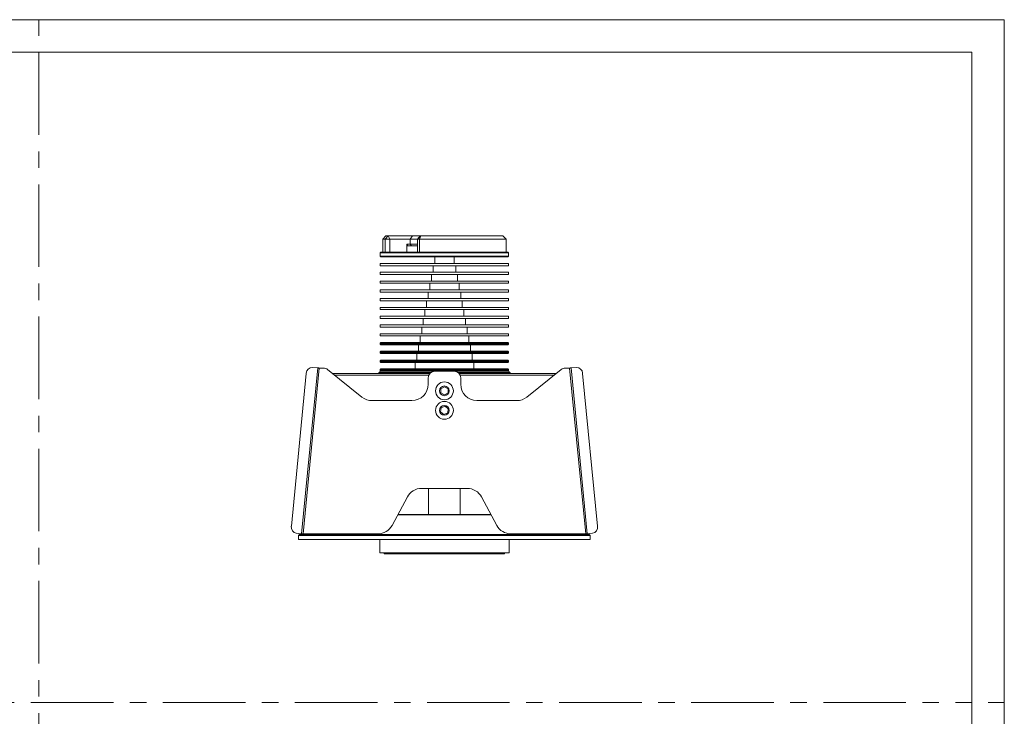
# Model space of a CAD drawing. Header units: millimetres. Extents: x 0 to 594, y 0 to 420.
# Tile 3 of 3: x 291 to 594, y 206 to 420. Entities that reach past the tile are written whole.
import ezdxf

# ---------------------------------------------------------------- set-up
doc = ezdxf.new("R2010")
doc.units = ezdxf.units.MM
doc.header["$LTSCALE"] = 2
doc.linetypes.add('CENTERX2', pattern=[20.32, 12.7, -2.54, 2.54, -2.54])
for name, color, linetype, lineweight in [('DGA-lighting', 7, 'Continuous', 0), ('DGA-quote', 251, 'Continuous', 0), ('DGA-txt', 7, 'Continuous', 0)]:
    doc.layers.add(name, color=color, linetype=linetype, lineweight=lineweight)

msp = doc.modelspace()

# ---------------------------------------------------------------- linework, layer by layer
at = {"layer": 'DGA-lighting', "linetype": 'Continuous'}
for p, q in [((403.74, 353.54), (402.74, 352.54)), ((402.74, 352.54), (402.74, 348.54)), ((403.49, 352.54), (402.74, 352.54)), ((404.45, 353.54), (403.49, 352.54)), ((403.49, 348.54), (403.49, 352.54)), ((404.95, 352.54), (403.49, 352.54)), ((403.74, 353.54), (404.45, 353.54)), ((404.45, 353.54), (404.95, 352.54)), ((404.45, 353.54), (411.94, 353.54)), ((404.95, 348.54), (404.95, 352.54)), ((411.18, 352.54), (404.95, 352.54)), ((411.94, 353.54), (411.18, 352.54)), ((411.18, 350.94), (411.18, 352.54)), ((413.49, 352.54), (411.18, 352.54)), ((411.94, 353.54), (414.24, 353.54)), ((413.49, 352.54), (414.24, 353.54)), ((413.49, 350.94), (413.49, 352.54)), ((414.5, 353.54), (413.5, 352.54)), ((413.5, 352.54), (413.5, 348.54)), ((414.1, 352.54), (413.5, 352.54)), ((414.1, 352.54), (414.5, 353.54)), ((440.74, 352.54), (414.1, 352.54)), ((414.1, 348.54), (414.1, 352.54)), ((414.24, 353.54), (414.5, 353.54)), ((414.5, 353.54), (439.74, 353.54)), ((440.74, 352.54), (439.74, 353.54)), ((440.74, 348.54), (440.74, 352.54)), ((402.19, 348.54), (401.99, 348.34)), ((402.19, 348.54), (402.57, 348.54)), ((402.57, 348.54), (441.29, 348.54)), ((410.13, 350.94), (411.18, 350.94)), ((410.13, 348.54), (410.13, 350.94)), ((410.52, 350.44), (410.13, 350.94)), ((411.56, 350.44), (410.52, 350.44)), ((411.18, 350.94), (413.49, 350.94)), ((411.18, 350.94), (411.56, 350.44)), ((413.5, 350.44), (411.56, 350.44)), ((413.49, 350.94), (413.5, 350.93)), ((441.49, 348.34), (441.29, 348.54)), ((401.99, 348.34), (401.99, 347.24)), ((402.37, 348.34), (401.99, 348.34)), ((401.99, 347.24), (402.19, 347.04)), ((401.99, 347.24), (441.49, 347.24)), ((441.29, 347.04), (402.19, 347.04)), ((441.49, 348.34), (402.37, 348.34)), ((418.74, 347.04), (418.74, 345.04)), ((424.74, 345.04), (424.74, 347.04)), ((441.29, 347.04), (441.49, 347.24)), ((441.49, 347.24), (441.49, 348.34)), ((401.99, 345.04), (401.99, 344.34)), ((441.49, 345.04), (401.99, 345.04)), ((441.49, 344.34), (401.99, 344.34)), ((401.99, 342.34), (401.99, 341.64)), ((441.49, 342.34), (401.99, 342.34)), ((418.24, 344.34), (418.24, 342.34)), ((425.24, 342.34), (425.24, 344.34)), ((441.49, 344.34), (441.49, 345.04)), ((441.49, 341.64), (441.49, 342.34)), ((441.49, 341.64), (401.99, 341.64)), ((401.99, 339.64), (401.99, 338.94)), ((441.49, 339.64), (401.99, 339.64)), ((417.74, 341.64), (417.74, 339.64)), ((425.74, 339.64), (425.74, 341.64)), ((441.49, 338.94), (441.49, 339.64)), ((441.49, 338.94), (401.99, 338.94)), ((401.99, 336.94), (401.99, 336.24)), ((441.49, 336.94), (401.99, 336.94)), ((417.24, 338.94), (417.24, 336.94)), ((426.24, 336.94), (426.24, 338.94)), ((441.49, 336.24), (441.49, 336.94)), ((441.49, 336.24), (401.99, 336.24)), ((401.99, 334.24), (401.99, 333.54)), ((441.49, 334.24), (401.99, 334.24)), ((441.49, 333.54), (401.99, 333.54)), ((416.24, 333.54), (416.24, 331.54)), ((416.74, 336.24), (416.74, 334.24)), ((426.74, 334.24), (426.74, 336.24)), ((427.24, 331.54), (427.24, 333.54)), ((441.49, 333.54), (441.49, 334.24)), ((401.99, 331.54), (401.99, 330.84)), ((441.49, 331.54), (401.99, 331.54)), ((441.49, 330.84), (401.99, 330.84)), ((415.74, 330.84), (415.74, 328.84)), ((427.74, 328.84), (427.74, 330.84)), ((441.49, 330.84), (441.49, 331.54)), ((401.99, 328.84), (401.99, 328.14)), ((441.49, 328.84), (401.99, 328.84)), ((441.49, 328.14), (401.99, 328.14)), ((415.24, 328.14), (415.24, 326.14)), ((428.24, 326.14), (428.24, 328.14)), ((441.49, 328.14), (441.49, 328.84)), ((401.99, 326.14), (401.99, 325.44)), ((441.49, 326.14), (401.99, 326.14)), ((441.49, 325.44), (401.99, 325.44)), ((414.74, 325.44), (414.74, 323.44)), ((428.74, 323.44), (428.74, 325.44)), ((441.49, 325.44), (441.49, 326.14)), ((401.99, 323.44), (401.99, 322.74)), ((441.49, 323.44), (401.99, 323.44)), ((441.49, 322.74), (401.99, 322.74)), ((414.24, 322.74), (414.24, 320.74)), ((429.24, 320.74), (429.24, 322.74)), ((441.49, 322.74), (441.49, 323.44)), ((402.19, 320.74), (401.99, 320.54)), ((401.99, 320.54), (401.99, 320.24)), ((402.37, 320.54), (401.99, 320.54)), ((401.99, 320.24), (402.19, 320.04)), ((401.99, 320.24), (441.49, 320.24)), ((402.19, 320.74), (402.57, 320.74)), ((441.29, 320.04), (402.19, 320.04)), ((441.49, 320.54), (402.37, 320.54)), ((402.57, 320.74), (441.29, 320.74)), ((413.74, 320.04), (413.74, 318.04)), ((429.74, 318.04), (429.74, 320.04)), ((441.49, 320.54), (441.29, 320.74)), ((441.29, 320.04), (441.49, 320.24)), ((441.49, 320.24), (441.49, 320.54)), ((402.19, 318.04), (401.99, 317.84)), ((401.99, 317.84), (401.99, 317.54)), ((402.37, 317.84), (401.99, 317.84)), ((401.99, 317.54), (402.19, 317.34)), ((401.99, 317.54), (441.49, 317.54)), ((402.19, 315.34), (401.99, 315.14)), ((401.99, 315.14), (401.99, 314.84)), ((402.37, 315.14), (401.99, 315.14)), ((402.19, 318.04), (402.57, 318.04)), ((441.29, 317.34), (402.19, 317.34)), ((402.19, 315.34), (402.57, 315.34)), ((441.49, 317.84), (402.37, 317.84)), ((441.49, 315.14), (402.37, 315.14)), ((402.57, 318.04), (441.29, 318.04)), ((402.57, 315.34), (441.29, 315.34)), ((413.24, 317.34), (413.24, 315.34)), ((430.24, 315.34), (430.24, 317.34)), ((441.49, 317.84), (441.29, 318.04)), ((441.29, 317.34), (441.49, 317.54)), ((441.49, 315.14), (441.29, 315.34)), ((441.49, 317.54), (441.49, 317.84)), ((441.49, 314.84), (441.49, 315.14)), ((382.8, 312.93), (377.8, 261.93)), ((383.24, 312.88), (378.24, 261.88)), ((381.16, 313.09), (382.8, 312.93)), ((384.54, 312.88), (383.24, 312.88)), ((385.79, 312.44), (396.37, 303.98)), ((401.99, 314.84), (402.19, 314.64)), ((401.99, 314.84), (441.49, 314.84)), ((402.19, 312.64), (401.99, 312.44)), ((401.99, 312.44), (401.99, 312.14)), ((402.37, 312.44), (401.99, 312.44)), ((401.99, 312.14), (402.19, 311.94)), ((401.99, 312.14), (441.49, 312.14)), ((441.29, 314.64), (402.19, 314.64)), ((402.19, 312.64), (402.57, 312.64)), ((441.49, 312.44), (402.37, 312.44)), ((402.57, 312.64), (441.29, 312.64)), ((412.74, 314.64), (412.74, 312.64)), ((430.74, 312.64), (430.74, 314.64)), ((441.29, 314.64), (441.49, 314.84)), ((441.49, 312.44), (441.29, 312.64)), ((441.29, 311.94), (441.49, 312.14)), ((441.49, 312.14), (441.49, 312.44)), ((447.11, 303.98), (457.7, 312.44)), ((460.24, 312.88), (458.94, 312.88)), ((460.24, 312.88), (465.24, 261.88)), ((460.69, 312.93), (462.32, 313.09)), ((465.69, 261.93), (460.69, 312.93)), ((374.64, 264.25), (379.24, 311.26)), ((387.37, 311.18), (417.22, 311.18)), ((416.85, 310.68), (387.99, 310.68)), ((401.64, 311.49), (401.44, 311.18)), ((417.55, 311.49), (401.64, 311.49)), ((441.29, 311.94), (402.19, 311.94)), ((416.74, 307.88), (416.74, 309.88)), ((416.85, 310.54), (416.85, 310.68)), ((418.74, 311.88), (424.74, 311.88)), ((441.85, 311.49), (425.94, 311.49)), ((426.26, 311.18), (456.12, 311.18)), ((455.49, 310.68), (426.63, 310.68)), ((426.63, 310.68), (426.63, 310.54)), ((426.74, 309.88), (426.74, 307.88)), ((442.04, 311.18), (441.85, 311.49)), ((464.24, 311.26), (468.85, 264.25)), ((421.74, 307.15), (420.64, 306.52)), ((420.64, 306.52), (420.64, 305.25)), ((422.84, 306.52), (421.74, 307.15)), ((422.84, 305.25), (422.84, 306.52)), ((420.64, 305.25), (421.74, 304.61)), ((421.74, 304.61), (422.84, 305.25)), ((399.5, 302.88), (411.74, 302.88)), ((420.75, 300.67), (420.56, 299.42)), ((421.93, 301.14), (420.75, 300.67)), ((422.92, 300.35), (421.93, 301.14)), ((422.74, 299.09), (422.92, 300.35)), ((431.74, 302.88), (443.99, 302.88)), ((420.56, 299.42), (421.56, 298.63)), ((421.56, 298.63), (422.74, 299.09)), ((428.75, 275.88), (414.74, 275.88)), ((416.85, 267.88), (416.85, 275.88)), ((426.63, 275.88), (426.63, 267.88)), ((410.33, 273.24), (405.66, 264.52)), ((437.83, 264.52), (433.16, 273.24)), ((436.11, 267.73), (407.38, 267.73)), ((416.85, 267.88), (407.46, 267.88)), ((418.29, 267.88), (416.85, 267.88)), ((418.29, 267.88), (425.2, 267.88)), ((426.63, 267.88), (425.2, 267.88)), ((436.03, 267.88), (426.63, 267.88)), ((377.8, 261.93), (376.16, 262.09)), ((377.19, 261.68), (376.89, 261.38)), ((376.89, 261.38), (376.89, 260.18)), ((466.59, 261.38), (376.89, 261.38)), ((377.19, 261.68), (466.29, 261.68)), ((401.25, 261.88), (378.24, 261.88)), ((381.74, 261.88), (381.74, 261.68)), ((465.24, 261.88), (442.24, 261.88)), ((461.74, 261.68), (461.74, 261.88)), ((467.32, 262.09), (465.69, 261.93)), ((466.59, 261.38), (466.29, 261.68)), ((466.59, 260.18), (466.59, 261.38)), ((376.89, 260.18), (466.59, 260.18)), ((401.84, 260.18), (401.84, 256.04)), ((441.64, 256.04), (441.64, 260.18)), ((441.64, 256.04), (401.84, 256.04)), ((403.24, 256.04), (403.24, 255.74)), ((403.29, 255.74), (403.24, 255.74)), ((440.24, 255.74), (403.29, 255.74)), ((440.24, 255.74), (440.24, 256.04))]:
    msp.add_line(p, q, dxfattribs=at)
at = {"layer": 'DGA-lighting', "linetype": 'Continuous', "flags": 128}
for points in [[(382.8, 312.93), (382.85, 312.92), (382.9, 312.92), (382.96, 312.91), (383.01, 312.91), (383.07, 312.9), (383.13, 312.89), (383.18, 312.89), (383.24, 312.88)], [(460.24, 312.88), (460.3, 312.89), (460.36, 312.89), (460.42, 312.9), (460.47, 312.91), (460.53, 312.91), (460.59, 312.92), (460.64, 312.92), (460.69, 312.93)], [(378.24, 261.88), (378.18, 261.89), (378.13, 261.89), (378.07, 261.9), (378.01, 261.91), (377.96, 261.91), (377.9, 261.92), (377.85, 261.92), (377.8, 261.93)], [(465.69, 261.93), (465.64, 261.92), (465.59, 261.92), (465.53, 261.91), (465.47, 261.91), (465.42, 261.9), (465.36, 261.89), (465.3, 261.89), (465.24, 261.88)]]:
    msp.add_lwpolyline(points, dxfattribs=at)
at = {"layer": 'DGA-lighting', "linetype": 'Continuous'}
for centre, radius in [((421.74, 305.88), 2.75), ((421.74, 305.88), 1.5), ((421.74, 299.88), 2.75), ((421.74, 299.88), 1.5)]:
    msp.add_circle(centre, radius, dxfattribs=at)
for centre, radius, start, end in [((381.12, 311.21), 1.88, 88.8026, 178.212), ((384.54, 310.88), 2, 51.3402, 90), ((458.94, 310.88), 2, 90, 128.6598), ((462.36, 311.21), 1.88, 1.788, 91.1974), ((402.47, 310.94), 1, 90, 146.9062), ((418.74, 309.88), 2, 90, 180), ((424.74, 309.88), 2, 0, 90), ((441.01, 310.94), 1, 33.0938, 90), ((411.74, 307.88), 5, 270, 0), ((431.74, 307.88), 5, 180, 270), ((399.5, 307.88), 5, 231.3402, 270), ((443.99, 307.88), 5, 270, 308.6598), ((414.74, 270.88), 5, 90, 151.8214), ((428.75, 270.88), 5, 28.1786, 90), ((376.49, 263.94), 1.88, 170.5895, 259.9985), ((401.25, 266.88), 5, 270, 331.8214), ((442.24, 266.88), 5, 208.1786, 270), ((467, 263.94), 1.88, 280.0015, 9.4105)]:
    msp.add_arc(centre, radius, start, end, dxfattribs=at)
at = {"layer": 'DGA-quote', "linetype": 'CENTERX2'}
for points in [[(297, 410), (297, 10)], [(10, 210), (584, 210)]]:
    msp.add_lwpolyline(points, dxfattribs=at)
at = {"layer": 'DGA-txt'}
for points in [[(0, 0), (594, 0), (594, 420), (0, 420)], [(10, 10), (584, 10), (584, 410), (10, 410)]]:
    msp.add_lwpolyline(points, close=True, dxfattribs=at)
for points in [[(297, 420), (297, 415)], [(594, 210), (589, 210)]]:
    msp.add_lwpolyline(points, dxfattribs=at)

doc.saveas('drawing.dxf')
